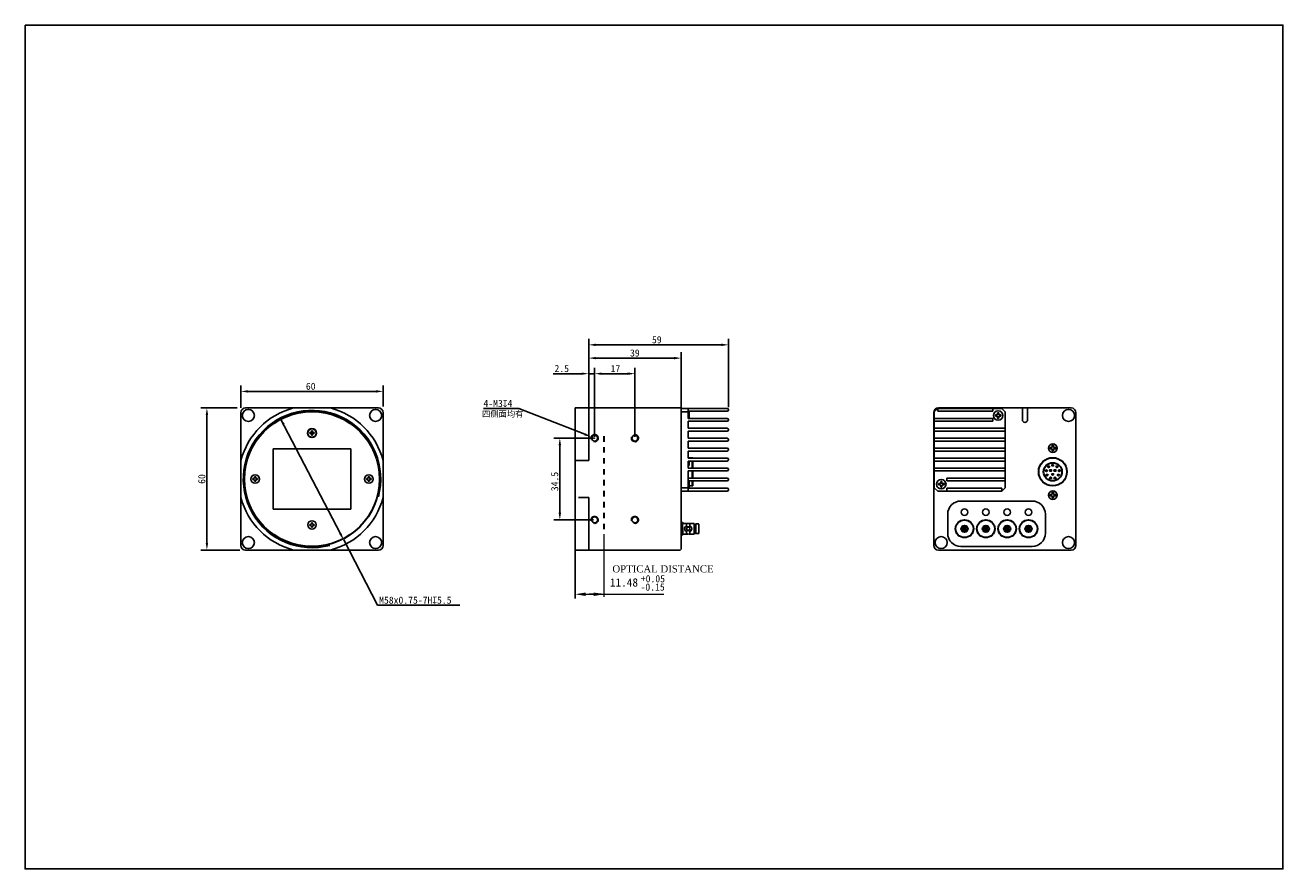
# Model space of a CAD drawing. Header units: millimetres. Extents: x 583 to 1113, y -44 to 312.
import ezdxf

# ---------------------------------------------------------------- set-up
doc = ezdxf.new("R2010")
doc.units = ezdxf.units.MM
doc.header["$LTSCALE"] = 23.1
doc.header["$PDMODE"] = 3
doc.header["$PDSIZE"] = 8
doc.linetypes.add('DASHED', pattern=[0.2, 0.1, -0.1])
doc.layers.get('0').update_dxf_attribs({"linetype": 'CONTINUOUS'})
doc.layers.get('Defpoints').update_dxf_attribs({"linetype": 'CONTINUOUS'})
doc.layers.add('00_COMPONENTS', color=7, linetype='CONTINUOUS')
doc.layers.add('51__DRAFT_DIMS', color=7, linetype='CONTINUOUS')
doc.styles.get("Standard").update_dxf_attribs({"font": 'simfang.ttf'})
doc.dimstyles.new('DIMSTYLE_2', dxfattribs={"dimtxt": 3, "dimasz": 3, "dimexe": 2.5, "dimexo": 0.5, "dimtad": 1, "dimdsep": 46, "dimtxsty": 'Standard', "dimblk": '_FILLED', "dimblk1": '_FILLED', "dimblk2": '_FILLED', "dimcen": 0.09, "dimclrt": 3, "dimazin": 2, "dimtp": 0.1, "dimtm": 0.1, "dimtfac": 1, "dimtofl": 0, "dimtmove": 0, "dimatfit": 1, "dimldrblk": '_FILLED', "dimfxl": 1, "dimtolj": 1, "dimarcsym": 0})
doc.dimstyles.new('DIMSTYLE_5', dxfattribs={"dimtxt": 3, "dimasz": 3, "dimexe": 2.5, "dimexo": 0.5, "dimtad": 1, "dimdsep": 46, "dimtxsty": 'Standard', "dimblk": '_FILLED', "dimblk1": '_FILLED', "dimblk2": '_FILLED', "dimcen": 0.09, "dimclrt": 3, "dimazin": 2, "dimtp": 0.2, "dimtm": 0.2, "dimtfac": 1, "dimtmove": 0, "dimatfit": 2, "dimldrblk": '_FILLED', "dimfxl": 1, "dimtolj": 1, "dimarcsym": 0})

# ---------------------------------------------------------------- blocks, each defined once
blk = doc.blocks.new('_FILLED')
at = {"color": 0, "linetype": 'ByBlock'}
blk.add_solid([(0, 0), (-1, 0.17), (-1, -0.17)], dxfattribs=at)
blk = doc.blocks.new('*D75')
at = {"layer": '51__DRAFT_DIMS', "color": 0, "lineweight": -2}
for p, q in [((690.5, 145.98), (715.85, 97.17)), ((717.23, 94.51), (731.56, 66.92)), ((766.17, 66.92), (731.56, 66.92))]:
    blk.add_line(p, q, dxfattribs=at)
at = {"layer": 'Defpoints', "color": 0}
for p in [(690.5, 145.98), (717.23, 94.51)]:
    blk.add_point(p, dxfattribs=at)
at = {"layer": '51__DRAFT_DIMS', "color": 0, "linetype": 'ByBlock', "lineweight": -2, "xscale": 3, "yscale": 3, "zscale": 3}
for p, rotation in [((690.5, 145.98), 117.4449589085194), ((717.23, 94.51), 297.4449589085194)]:
    blk.add_blockref('_FILLED', p, dxfattribs=dict(at, rotation=rotation))
at = {"layer": '51__DRAFT_DIMS', "insert": (732.19, 70.6), "char_height": 3, "attachment_point": 1}
blk.add_mtext('\\A1;M{\\A1;58x0.75-7H\\Fgdt|c0;x\\fFangSong|b0|i0|c0|p0;5.5}', dxfattribs=at)
blk = doc.blocks.new('*D76')
at = {"color": 8, "lineweight": -2}
for p, q in [((673.87, 150.25), (673.87, 159.74)), ((733.87, 150.87), (733.87, 159.74)), ((676.87, 157.24), (730.87, 157.24))]:
    blk.add_line(p, q, dxfattribs=at)
at = {"layer": 'Defpoints', "color": 0}
for p in [(733.87, 157.24), (673.87, 149.75), (733.87, 150.37)]:
    blk.add_point(p, dxfattribs=at)
at = {"color": 8, "linetype": 'ByBlock', "lineweight": -2, "xscale": 3, "yscale": 3, "zscale": 3, "rotation": 180}
blk.add_blockref('_FILLED', (673.87, 157.24), dxfattribs=at)
at = {"color": 8, "linetype": 'ByBlock', "lineweight": -2, "xscale": 3, "yscale": 3, "zscale": 3}
blk.add_blockref('_FILLED', (733.87, 157.24), dxfattribs=at)
at = {"insert": (703.33, 159.38), "char_height": 3, "attachment_point": 5}
blk.add_mtext('\\A1;60', dxfattribs=at)
blk = doc.blocks.new('*D77')
at = {"color": 8, "lineweight": -2}
for p, q in [((672.33, 150.25), (657.03, 150.25)), ((659.53, 147.25), (659.53, 93.25)), ((673.39, 90.25), (657.03, 90.25))]:
    blk.add_line(p, q, dxfattribs=at)
at = {"layer": 'Defpoints', "color": 0}
for p in [(672.83, 150.25), (659.53, 90.25), (673.89, 90.25)]:
    blk.add_point(p, dxfattribs=at)
at = {"color": 8, "linetype": 'ByBlock', "lineweight": -2, "xscale": 3, "yscale": 3, "zscale": 3}
for p, rotation in [((659.53, 150.25), 90), ((659.53, 90.25), 270)]:
    blk.add_blockref('_FILLED', p, dxfattribs=dict(at, rotation=rotation))
at = {"insert": (657.39, 120.25), "char_height": 3, "attachment_point": 5, "rotation": 90}
blk.add_mtext('\\A1;60', dxfattribs=at)
blk = doc.blocks.new('*D89')
at = {"color": 8, "lineweight": -2}
for p, q in [((822.59, 137.5), (805.92, 137.5)), ((808.42, 134.5), (808.42, 106)), ((822.59, 103), (805.92, 103))]:
    blk.add_line(p, q, dxfattribs=at)
at = {"layer": 'Defpoints', "color": 0}
for p in [(823.09, 137.5), (808.42, 103), (823.09, 103)]:
    blk.add_point(p, dxfattribs=at)
at = {"color": 8, "linetype": 'ByBlock', "lineweight": -2, "xscale": 3, "yscale": 3, "zscale": 3}
for p, rotation in [((808.42, 137.5), 90), ((808.42, 103), 270)]:
    blk.add_blockref('_FILLED', p, dxfattribs=dict(at, rotation=rotation))
at = {"color": 8, "insert": (806.27, 119.2), "char_height": 3, "attachment_point": 5, "rotation": 90}
blk.add_mtext('\\A1;\\A1;{\\C0;34.5}', dxfattribs=at)
blk = doc.blocks.new('*D90')
at = {"color": 8, "lineweight": -2}
for p, q in [((823.09, 138), (823.09, 167.22)), ((826.09, 164.72), (837.09, 164.72)), ((840.09, 138), (840.09, 167.22))]:
    blk.add_line(p, q, dxfattribs=at)
at = {"layer": 'Defpoints', "color": 0}
for p in [(840.09, 164.72), (823.09, 137.5), (840.09, 137.5)]:
    blk.add_point(p, dxfattribs=at)
at = {"color": 8, "linetype": 'ByBlock', "lineweight": -2, "xscale": 3, "yscale": 3, "zscale": 3, "rotation": 180}
blk.add_blockref('_FILLED', (823.09, 164.72), dxfattribs=at)
at = {"color": 8, "linetype": 'ByBlock', "lineweight": -2, "xscale": 3, "yscale": 3, "zscale": 3}
blk.add_blockref('_FILLED', (840.09, 164.72), dxfattribs=at)
at = {"insert": (831.88, 166.86), "char_height": 3, "attachment_point": 5}
blk.add_mtext('\\A1;17', dxfattribs=at)
blk = doc.blocks.new('*D91')
at = {"color": 8, "lineweight": -2}
for p, q in [((817.59, 164.72), (805.56, 164.72)), ((820.59, 150.75), (820.59, 167.22)), ((823.09, 138), (823.09, 167.22)), ((826.09, 164.72), (829.09, 164.72))]:
    blk.add_line(p, q, dxfattribs=at)
at = {"layer": 'Defpoints', "color": 0}
for p in [(820.59, 164.72), (820.59, 150.25), (823.09, 137.5)]:
    blk.add_point(p, dxfattribs=at)
at = {"color": 8, "linetype": 'ByBlock', "lineweight": -2, "xscale": 3, "yscale": 3, "zscale": 3}
blk.add_blockref('_FILLED', (820.59, 164.72), dxfattribs=at)
at = {"color": 8, "linetype": 'ByBlock', "lineweight": -2, "xscale": 3, "yscale": 3, "zscale": 3, "rotation": 180}
blk.add_blockref('_FILLED', (823.09, 164.72), dxfattribs=at)
at = {"insert": (809.22, 166.87), "char_height": 3, "attachment_point": 5}
blk.add_mtext('\\A1;2.5', dxfattribs=at)
blk = doc.blocks.new('*D92')
at = {"color": 8, "lineweight": -2}
for p, q in [((820.59, 150.75), (820.59, 173.79)), ((823.59, 171.29), (856.59, 171.29)), ((859.59, 149.76), (859.59, 173.79))]:
    blk.add_line(p, q, dxfattribs=at)
at = {"layer": 'Defpoints', "color": 0}
for p in [(859.59, 171.29), (820.59, 150.25), (859.59, 149.26)]:
    blk.add_point(p, dxfattribs=at)
at = {"color": 8, "linetype": 'ByBlock', "lineweight": -2, "xscale": 3, "yscale": 3, "zscale": 3, "rotation": 180}
blk.add_blockref('_FILLED', (820.59, 171.29), dxfattribs=at)
at = {"color": 8, "linetype": 'ByBlock', "lineweight": -2, "xscale": 3, "yscale": 3, "zscale": 3}
blk.add_blockref('_FILLED', (859.59, 171.29), dxfattribs=at)
at = {"insert": (840.07, 173.43), "char_height": 3, "attachment_point": 5}
blk.add_mtext('\\A1;39', dxfattribs=at)
blk = doc.blocks.new('*D93')
at = {"color": 8, "lineweight": -2}
for p, q in [((820.59, 149.57), (820.59, 179.39)), ((823.59, 176.89), (876.59, 176.89)), ((879.59, 150.55), (879.59, 179.39))]:
    blk.add_line(p, q, dxfattribs=at)
at = {"layer": 'Defpoints', "color": 0}
for p in [(879.59, 176.89), (820.59, 149.07), (879.59, 150.05)]:
    blk.add_point(p, dxfattribs=at)
at = {"color": 8, "linetype": 'ByBlock', "lineweight": -2, "xscale": 3, "yscale": 3, "zscale": 3, "rotation": 180}
blk.add_blockref('_FILLED', (820.59, 176.89), dxfattribs=at)
at = {"color": 8, "linetype": 'ByBlock', "lineweight": -2, "xscale": 3, "yscale": 3, "zscale": 3}
blk.add_blockref('_FILLED', (879.59, 176.89), dxfattribs=at)
at = {"insert": (849.33, 179.03), "char_height": 3, "attachment_point": 5}
blk.add_mtext('\\A1;59', dxfattribs=at)
blk = doc.blocks.new('*D94')
at = {"layer": '51__DRAFT_DIMS', "color": 0, "lineweight": -2}
for p in [(776.21, 150), (818.9, 139.13)]:
    blk.add_line(p, (791.07, 150), dxfattribs=at)
at = {"layer": '51__DRAFT_DIMS', "color": 0}
for p, q in [((823, 137.5), (823.18, 137.5)), ((823.09, 137.41), (823.09, 137.59))]:
    blk.add_line(p, q, dxfattribs=at)
at = {"layer": 'Defpoints', "color": 0}
for p in [(821.7, 138.04), (824.49, 136.95)]:
    blk.add_point(p, dxfattribs=at)
at = {"layer": '51__DRAFT_DIMS', "color": 0, "linetype": 'ByBlock', "lineweight": -2, "xscale": 3, "yscale": 3, "zscale": 3, "rotation": 338.6783159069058}
blk.add_blockref('_FILLED', (821.7, 138.04), dxfattribs=at)
at = {"layer": '51__DRAFT_DIMS', "insert": (776.21, 153.66), "char_height": 3, "attachment_point": 1}
blk.add_mtext('\\A1;4-M{\\A1;3\\Fgdt|c0;x\\fFangSong|b0|i0|c134|p49;4}', dxfattribs=at)

msp = doc.modelspace()

# ---------------------------------------------------------------- linework, layer by layer
at = {"color": 8}
for p, q in [((820.594, 164.722), (823.094, 164.722)), ((814.884, 90.248), (814.884, 69.805))]:
    msp.add_line(p, q, dxfattribs=at)
for p, q in [((820.594, 150.248), (814.884, 150.248)), ((720.318, 132.948), (687.418, 132.948)), ((687.418, 132.948), (687.418, 107.548)), ((720.318, 107.548), (720.318, 132.948)), ((820.594, 128.058), (814.884, 128.058)), ((687.418, 107.548), (720.318, 107.548))]:
    msp.add_line(p, q)
at = {"color": 8, "lineweight": 15}
for p, q in [((827.184, 70.563), (827.184, 97.006)), ((816.344, 71.6), (852.271, 71.6)), ((825.914, 71.6), (820.844, 71.6))]:
    msp.add_line(p, q, dxfattribs=at)
msp.add_lwpolyline([(582.859, 311.863), (1113.43, 311.863), (1113.43, -44.337), (582.859, -44.337)], close=True)
for points in [[(819.384, 70.85), (819.384, 72.35), (814.884, 71.6)], [(822.684, 70.85), (822.684, 72.35), (827.184, 71.6)]]:
    msp.add_solid(points, dxfattribs=at)
at = {"layer": '00_COMPONENTS', "color": 7}
for p, q in [((675.868, 150.248), (731.868, 150.248)), ((814.884, 90.248), (814.884, 150.248)), ((816.234, 150.248), (829.594, 150.248)), ((820.594, 150.248), (820.594, 128.058)), ((850.494, 150.248), (829.694, 150.248)), ((850.594, 150.248), (859.294, 150.248)), ((859.544, 149.998), (859.294, 150.248)), ((859.594, 90.548), (859.594, 150.048)), ((878.994, 150.048), (859.594, 150.048)), ((862.594, 145.848), (862.594, 150.048)), ((862.594, 148.848), (878.994, 148.848)), ((966.333, 148.548), (967.833, 150.048)), ((967.833, 148.848), (967.833, 150.048)), ((994.833, 150.048), (967.833, 150.048)), ((991.033, 148.848), (967.833, 148.848)), ((1003.833, 150.248), (968.133, 150.248)), ((991.033, 148.848), (991.033, 150.048)), ((996.333, 148.548), (994.833, 150.048)), ((1003.533, 150.248), (1003.533, 145.248)), ((1024.133, 150.248), (1003.833, 150.248)), ((1005.733, 145.248), (1005.733, 150.248)), ((673.868, 92.248), (673.868, 148.248)), ((733.868, 148.248), (733.868, 92.248)), ((862.594, 148.548), (859.594, 148.548)), ((878.994, 145.848), (862.594, 145.848)), ((862.594, 141.648), (862.594, 144.648)), ((862.594, 144.648), (878.994, 144.648)), ((862.973, 148.226), (862.977, 148.231)), ((862.973, 147.298), (862.994, 147.298)), ((862.994, 146.798), (862.973, 146.798)), ((862.994, 147.298), (862.994, 148.016)), ((862.994, 146.798), (862.994, 146.079)), ((966.133, 92.238), (966.134, 148.309)), ((966.333, 116.548), (966.333, 148.548)), ((991.033, 145.848), (966.333, 145.848)), ((991.033, 144.648), (966.333, 144.648)), ((991.033, 144.648), (991.033, 145.848)), ((992.154, 147.298), (992.783, 147.298)), ((992.783, 146.798), (992.154, 146.798)), ((993.083, 147.598), (993.083, 148.226)), ((993.083, 145.869), (993.083, 146.498)), ((993.583, 148.226), (993.583, 147.598)), ((993.583, 146.498), (993.583, 145.869)), ((993.883, 147.298), (994.512, 147.298)), ((994.512, 146.798), (993.883, 146.798)), ((996.333, 116.548), (996.333, 148.548)), ((1026.133, 148.248), (1026.133, 92.248)), ((703.318, 139.898), (702.918, 139.898)), ((702.918, 139.398), (702.918, 139.898)), ((703.318, 139.398), (702.918, 139.398)), ((703.53, 139.985), (704.206, 139.31)), ((703.53, 139.31), (704.206, 139.985)), ((703.618, 140.598), (704.118, 140.598)), ((703.618, 140.198), (703.618, 140.598)), ((703.618, 139.898), (704.118, 139.898)), ((703.618, 139.398), (703.618, 139.898)), ((704.118, 139.648), (703.618, 139.648)), ((703.618, 139.398), (704.118, 139.398)), ((703.618, 138.698), (703.618, 139.098)), ((703.618, 138.698), (704.118, 138.698)), ((703.868, 139.398), (703.868, 139.898)), ((704.118, 140.198), (704.118, 140.598)), ((704.118, 139.398), (704.118, 139.898)), ((704.118, 138.698), (704.118, 139.098)), ((704.818, 139.898), (704.418, 139.898)), ((704.818, 139.398), (704.418, 139.398)), ((704.818, 139.398), (704.818, 139.898)), ((878.994, 141.648), (862.594, 141.648)), ((862.594, 137.448), (862.594, 140.448)), ((862.594, 140.448), (878.994, 140.448)), ((996.333, 141.648), (966.333, 141.648)), ((996.333, 140.448), (966.333, 140.448)), ((878.994, 137.448), (862.594, 137.448)), ((862.594, 133.248), (862.594, 136.248)), ((862.594, 136.248), (878.994, 136.248)), ((878.994, 133.248), (862.594, 133.248)), ((996.333, 137.448), (966.333, 137.448)), ((996.333, 136.248), (966.333, 136.248)), ((996.333, 133.248), (966.333, 133.248)), ((1015.883, 133.543), (1015.233, 133.543)), ((1015.233, 133.043), (1015.233, 133.543)), ((1015.883, 133.043), (1015.233, 133.043)), ((1016.683, 134.493), (1016.183, 134.493)), ((1016.183, 134.493), (1016.183, 133.843)), ((1016.183, 132.743), (1016.183, 132.093)), ((1016.683, 134.493), (1016.683, 133.843)), ((1016.683, 132.743), (1016.683, 132.093)), ((1017.633, 133.543), (1016.983, 133.543)), ((1017.633, 133.043), (1016.983, 133.043)), ((1017.633, 133.043), (1017.633, 133.543)), ((820.594, 128.058), (814.884, 128.058)), ((862.594, 129.048), (862.594, 132.048)), ((862.594, 132.048), (878.994, 132.048)), ((862.594, 129.243), (864.594, 129.243)), ((878.994, 129.048), (862.594, 129.048)), ((862.594, 124.848), (862.594, 127.848)), ((862.594, 127.848), (878.994, 127.848)), ((862.594, 127.74), (862.994, 127.74)), ((862.594, 127.739), (862.694, 127.739)), ((862.694, 127.739), (862.694, 125.907)), ((862.994, 125.908), (862.994, 127.74)), ((864.294, 129.048), (864.294, 129.243)), ((864.294, 124.848), (864.294, 127.848)), ((864.594, 129.243), (864.594, 129.048)), ((864.594, 127.848), (864.594, 124.848)), ((996.333, 132.048), (966.333, 132.048)), ((996.333, 129.048), (966.333, 129.048)), ((996.333, 127.848), (966.333, 127.848)), ((1016.683, 132.093), (1016.183, 132.093)), ((862.994, 125.908), (862.594, 125.908)), ((862.694, 125.907), (862.594, 125.907)), ((878.994, 124.848), (862.594, 124.848)), ((862.594, 123.648), (878.994, 123.648)), ((862.594, 115.048), (862.594, 123.648)), ((864.294, 120.648), (864.294, 123.648)), ((864.594, 123.648), (864.594, 120.648)), ((996.333, 124.848), (966.333, 124.848)), ((996.333, 123.648), (966.333, 123.648)), ((679.318, 120.498), (678.918, 120.498)), ((678.918, 119.998), (678.918, 120.498)), ((679.318, 119.998), (678.918, 119.998)), ((679.618, 121.198), (680.118, 121.198)), ((679.618, 120.798), (679.618, 121.198)), ((679.618, 119.298), (679.618, 119.698)), ((679.618, 119.298), (680.118, 119.298)), ((680.118, 120.798), (680.118, 121.198)), ((680.118, 119.298), (680.118, 119.698)), ((680.818, 120.498), (680.418, 120.498)), ((680.818, 119.998), (680.418, 119.998)), ((680.818, 119.998), (680.818, 120.498)), ((727.318, 120.498), (726.918, 120.498)), ((726.918, 119.998), (726.918, 120.498)), ((727.318, 119.998), (726.918, 119.998)), ((727.618, 121.198), (728.118, 121.198)), ((727.618, 120.798), (727.618, 121.198)), ((727.618, 119.298), (727.618, 119.698)), ((727.618, 119.298), (728.118, 119.298)), ((728.118, 120.798), (728.118, 121.198)), ((728.118, 119.298), (728.118, 119.698)), ((728.818, 120.498), (728.418, 120.498)), ((728.818, 119.998), (728.418, 119.998)), ((728.818, 119.998), (728.818, 120.498)), ((878.994, 120.648), (862.594, 120.648)), ((862.906, 119.448), (878.994, 119.448)), ((862.973, 119.226), (862.977, 119.231)), ((862.973, 118.298), (862.994, 118.298)), ((862.994, 117.798), (862.973, 117.798)), ((862.977, 116.864), (862.973, 116.869)), ((862.994, 118.298), (862.994, 119.016)), ((862.994, 117.798), (862.994, 117.079)), ((862.994, 117.343), (864.594, 117.343)), ((864.294, 117.344), (864.294, 119.448)), ((864.594, 119.448), (864.594, 117.344)), ((968.154, 118.298), (968.783, 118.298)), ((968.783, 117.798), (968.154, 117.798)), ((969.083, 118.598), (969.083, 119.226)), ((969.083, 116.869), (969.083, 117.498)), ((969.583, 119.226), (969.583, 118.598)), ((969.583, 117.498), (969.583, 116.869)), ((969.883, 118.298), (970.512, 118.298)), ((970.512, 117.798), (969.883, 117.798)), ((996.333, 120.648), (971.633, 120.648)), ((971.633, 119.448), (971.633, 120.648)), ((996.333, 119.448), (971.633, 119.448)), ((816.234, 112.437), (820.594, 112.437)), ((820.594, 112.437), (820.594, 90.248)), ((859.594, 116.548), (862.594, 116.548)), ((859.594, 115.048), (878.994, 115.048)), ((878.994, 116.448), (862.79, 116.448)), ((879.594, 115.648), (879.594, 115.848)), ((966.333, 116.548), (967.833, 115.048)), ((994.833, 115.048), (967.833, 115.048)), ((994.833, 116.448), (971.633, 116.448)), ((971.633, 115.048), (971.633, 116.448)), ((996.333, 116.548), (994.833, 115.048)), ((994.833, 115.048), (994.833, 116.448)), ((1015.883, 113.703), (1015.233, 113.703)), ((1015.233, 113.203), (1015.233, 113.703)), ((1015.883, 113.203), (1015.233, 113.203)), ((1016.683, 114.653), (1016.183, 114.653)), ((1016.183, 114.653), (1016.183, 114.003)), ((1016.183, 112.903), (1016.183, 112.253)), ((1016.683, 112.253), (1016.183, 112.253)), ((1016.683, 114.653), (1016.683, 114.003)), ((1016.683, 112.903), (1016.683, 112.253)), ((1017.633, 113.703), (1016.983, 113.703)), ((1017.633, 113.203), (1016.983, 113.203)), ((1017.633, 113.203), (1017.633, 113.703)), ((977.633, 110.948), (1007.633, 110.948)), ((703.318, 101.098), (702.918, 101.098)), ((702.918, 100.598), (702.918, 101.098)), ((703.618, 101.798), (704.118, 101.798)), ((703.618, 101.398), (703.618, 101.798)), ((704.118, 101.398), (704.118, 101.798)), ((704.818, 101.098), (704.418, 101.098)), ((704.818, 100.598), (704.818, 101.098)), ((859.708, 101.994), (859.594, 101.797)), ((859.708, 101.994), (859.711, 101.998)), ((859.711, 101.998), (859.726, 101.998)), ((859.73, 101.994), (859.726, 101.998)), ((859.946, 101.621), (859.73, 101.994)), ((859.948, 101.617), (859.946, 101.621)), ((859.994, 101.621), (859.948, 101.621)), ((860.166, 101.922), (859.992, 101.621)), ((860.407, 101.684), (860.168, 101.923)), ((860.417, 101.671), (860.407, 101.684)), ((860.448, 101.617), (860.417, 101.671)), ((860.47, 101.621), (860.448, 101.621)), ((860.569, 101.523), (860.47, 101.621)), ((860.47, 101.482), (860.471, 101.62)), ((861.914, 101.523), (860.569, 101.523)), ((861.914, 100.234), (861.914, 101.523)), ((865.044, 101.523), (863.273, 101.523)), ((863.273, 101.523), (863.273, 100.234)), ((865.044, 96.973), (865.044, 101.523)), ((865.825, 101.298), (866.944, 101.298)), ((865.825, 97.198), (865.825, 101.298)), ((867.094, 101.148), (867.094, 97.348)), ((972.033, 97.348), (972.033, 105.348)), ((1013.233, 105.348), (1013.233, 97.348)), ((703.318, 100.598), (702.918, 100.598)), ((703.618, 99.898), (703.618, 100.298)), ((703.618, 99.898), (704.118, 99.898)), ((704.118, 99.898), (704.118, 100.298)), ((704.818, 100.598), (704.418, 100.598)), ((859.594, 96.698), (859.689, 96.863)), ((859.689, 96.863), (859.696, 96.874)), ((859.694, 96.874), (859.744, 96.874)), ((859.738, 96.882), (859.74, 96.878)), ((859.74, 96.878), (859.742, 96.874)), ((859.742, 96.874), (859.958, 96.501)), ((859.958, 96.501), (859.961, 96.498)), ((859.961, 96.498), (859.976, 96.498)), ((859.98, 96.501), (860.196, 96.874)), ((860.194, 96.874), (860.244, 96.874)), ((860.24, 96.878), (860.242, 96.874)), ((860.242, 96.874), (860.324, 96.731)), ((860.324, 96.731), (860.327, 96.731)), ((860.569, 96.973), (860.327, 96.73)), ((861.914, 96.973), (860.569, 96.973)), ((861.914, 100.234), (861.464, 100.234)), ((861.464, 98.261), (861.914, 98.261)), ((861.914, 96.973), (861.914, 98.261)), ((863.724, 100.234), (863.273, 100.234)), ((863.273, 98.261), (863.724, 98.261)), ((863.273, 98.261), (863.273, 96.973)), ((865.044, 96.973), (863.273, 96.973)), ((865.825, 97.198), (866.944, 97.198)), ((731.868, 90.248), (675.868, 90.248)), ((829.594, 90.248), (814.884, 90.248)), ((850.494, 90.248), (829.694, 90.248)), ((850.594, 90.248), (859.294, 90.248)), ((968.133, 90.248), (1024.133, 90.248)), ((1007.633, 91.748), (977.633, 91.748))]:
    msp.add_line(p, q, dxfattribs=at)
at = {"layer": '00_COMPONENTS', "linetype": 'DASHED', "lineweight": 30}
msp.add_line((827.184, 99.044), (827.184, 140.448), dxfattribs=at)
at = {"layer": '00_COMPONENTS', "color": 7}
for centre, radius in [((677.018, 147.098), 2.55), ((730.718, 147.098), 2.55), ((993.333, 147.048), 2), ((1022.983, 147.098), 2.55), ((703.868, 139.648), 1.9), ((703.868, 139.648), 1.8), ((823.094, 137.498), 1.25), ((840.094, 137.498), 1.25), ((1016.433, 133.293), 1.825), ((679.868, 120.248), 1.8), ((727.868, 120.248), 1.8), ((969.333, 118.048), 2), ((1016.433, 113.453), 1.825), ((979.133, 106.248), 1.35), ((988.133, 106.248), 1.35), ((997.133, 106.248), 1.35), ((1006.133, 106.248), 1.35), ((703.868, 100.848), 1.8), ((823.094, 102.998), 1.25), ((840.094, 102.998), 1.25), ((677.018, 93.398), 2.55), ((730.718, 93.398), 2.55), ((862.594, 99.248), 0.7), ((969.283, 93.398), 2.55), ((1022.983, 93.398), 2.55)]:
    msp.add_circle(centre, radius, dxfattribs=at)
at = {"layer": '00_COMPONENTS', "color": 7, "lineweight": 30}
for centre, radius in [((703.868, 120.248), 28.5), ((1016.373, 123.293), 5.95), ((1016.373, 123.293), 3.85), ((1013.663, 123.773), 0.3), ((1013.993, 121.913), 0.3), ((1014.603, 125.403), 0.3), ((1015.423, 123.843), 0.3), ((1016.373, 126.043), 0.3), ((1016.373, 122.193), 0.3), ((1017.323, 123.843), 0.3), ((1018.143, 125.403), 0.3), ((1018.753, 121.913), 0.3), ((1019.083, 123.773), 0.3), ((1015.423, 120.713), 0.3), ((1017.323, 120.713), 0.3), ((979.133, 99.248), 3.75), ((988.133, 99.248), 3.75), ((997.133, 99.248), 3.75), ((1006.133, 99.248), 3.75), ((979.133, 99.248), 1.4), ((979.133, 99.248), 0.835), ((979.133, 99.248), 0.22), ((988.133, 99.248), 1.4), ((988.133, 99.248), 0.835), ((988.133, 99.248), 0.22), ((988.133, 99.248), 0.22), ((997.133, 99.248), 1.4), ((997.133, 99.248), 0.835), ((997.133, 99.248), 0.22), ((997.133, 99.248), 0.22), ((1006.133, 99.248), 1.4), ((1006.133, 99.248), 0.835), ((1006.133, 99.248), 0.22), ((1006.133, 99.248), 0.22)]:
    msp.add_circle(centre, radius, dxfattribs=at)
at = {"layer": '00_COMPONENTS', "color": 7}
for centre, radius, start, end in [((675.868, 148.248), 2, 90, 180), ((703.868, 120.248), 31, 104.59255, 165.40745), ((703.868, 120.248), 31, 14.59255, 75.40745), ((731.868, 148.248), 2, 0, 90), ((861.994, 148.048), 1, 10.5501, 52.99659), ((878.994, 149.448), 0.6, 270, 90), ((968.133, 148.248), 2, 90, 178.23532), ((1024.133, 148.248), 2, 0, 90), ((861.942, 148.016), 1.052, 359.98548, 11.53423), ((856.039, 147.052), 6.937, 359.95966, 2.02484), ((856.039, 147.043), 6.937, 357.97516, 0.04034), ((861.942, 146.079), 1.052, 348.46577, 0.01452), ((878.994, 145.248), 0.6, 270, 90), ((999.087, 147.052), 6.937, 177.97516, 180.04034), ((999.087, 147.043), 6.937, 179.95966, 182.02484), ((992.783, 147.598), 0.3, 270, 0), ((992.783, 146.498), 0.3, 0, 90), ((993.333, 141.292), 6.939, 87.93532, 92.06468), ((993.333, 152.803), 6.939, 267.93532, 272.06468), ((993.883, 147.598), 0.3, 180, 270), ((993.883, 146.498), 0.3, 90, 180), ((987.579, 147.052), 6.937, 359.95966, 2.02484), ((987.579, 147.043), 6.937, 357.97516, 0.04034), ((1004.633, 145.248), 1.1, 180, 0), ((703.318, 140.198), 0.3, 270, 0), ((703.318, 139.098), 0.3, 0, 90), ((704.418, 140.198), 0.3, 180, 270), ((704.418, 139.098), 0.3, 90, 180), ((878.994, 141.048), 0.6, 270, 90), ((878.994, 136.848), 0.6, 270, 90), ((878.994, 132.648), 0.6, 270, 90), ((1015.883, 133.843), 0.3, 270, 0), ((1015.883, 132.743), 0.3, 0, 90), ((1016.983, 133.843), 0.3, 180, 270), ((1016.983, 132.743), 0.3, 90, 180), ((878.994, 128.448), 0.6, 270, 90), ((878.994, 124.248), 0.6, 270, 90), ((679.318, 120.798), 0.3, 270, 0), ((679.318, 119.698), 0.3, 0, 90), ((680.418, 120.798), 0.3, 180, 270), ((680.418, 119.698), 0.3, 90, 180), ((727.318, 120.798), 0.3, 270, 0), ((727.318, 119.698), 0.3, 0, 90), ((728.418, 120.798), 0.3, 180, 270), ((728.418, 119.698), 0.3, 90, 180), ((861.994, 119.048), 1, 10.5501, 52.99659), ((861.994, 117.048), 1, 307.00341, 349.4499), ((861.942, 119.016), 1.052, 359.98548, 11.53423), ((856.039, 118.052), 6.937, 359.95966, 2.02484), ((856.039, 118.043), 6.937, 357.97516, 0.04034), ((861.942, 117.079), 1.052, 348.46577, 0.01452), ((878.994, 120.048), 0.6, 270, 90), ((975.087, 118.052), 6.937, 177.97516, 180.04034), ((975.087, 118.043), 6.937, 179.95966, 182.02484), ((968.783, 118.598), 0.3, 270, 0), ((968.783, 117.498), 0.3, 0, 90), ((969.333, 112.292), 6.939, 87.93532, 92.06468), ((969.333, 123.803), 6.939, 267.93532, 272.06468), ((969.883, 118.598), 0.3, 180, 270), ((969.883, 117.498), 0.3, 90, 180), ((963.579, 118.052), 6.937, 359.95966, 2.02484), ((963.579, 118.043), 6.937, 357.97516, 0.04034), ((703.868, 120.248), 31, 194.59255, 255.40745), ((703.868, 120.248), 31, 284.59255, 345.40745), ((878.994, 115.848), 0.6, 0, 90), ((878.994, 115.648), 0.6, 270, 0), ((1015.883, 114.003), 0.3, 270, 0), ((1015.883, 112.903), 0.3, 0, 90), ((1016.983, 114.003), 0.3, 180, 270), ((1016.983, 112.903), 0.3, 90, 180), ((977.633, 105.348), 5.6, 90, 180), ((1007.633, 105.348), 5.6, 0, 90), ((703.318, 101.398), 0.3, 270, 0), ((704.418, 101.398), 0.3, 180, 270), ((859.885, 101.588), 0.0694, 17.96228, 20.37972), ((862.594, 104.368), 2.925, 256.56881, 283.43119), ((865.244, 101.848), 0.8, 255.51611, 316.56746), ((866.944, 101.148), 0.15, 0, 90), ((703.318, 100.298), 0.3, 0, 90), ((704.418, 100.298), 0.3, 90, 180), ((882.851, 98.678), 23.247, 182.86858, 183.10585), ((878.351, 98.435), 18.74, 183.10947, 183.38155), ((874.156, 98.188), 14.538, 183.38636, 183.70831), ((883.341, 98.701), 23.688, 182.84869, 183.07939), ((878.87, 98.461), 19.21, 183.08274, 183.34927), ((874.636, 98.215), 14.969, 183.35381, 183.6714), ((862.594, 99.248), 1.5, 138.87931, 221.12069), ((862.594, 94.128), 2.925, 76.56881, 103.43119), ((862.594, 99.248), 1.5, 318.87931, 41.12069), ((865.244, 96.648), 0.8, 43.43254, 104.48389), ((866.944, 97.348), 0.15, 270, 0), ((977.633, 97.348), 5.6, 180, 270), ((1007.633, 97.348), 5.6, 270, 0), ((675.868, 92.248), 2, 180, 270), ((731.868, 92.248), 2, 270, 0), ((968.133, 92.248), 2, 180, 270), ((1024.133, 92.248), 2, 270, 0)]:
    msp.add_arc(centre, radius, start, end, dxfattribs=at)
at = {"layer": '00_COMPONENTS', "color": 8}
for centre, radius, start, end in [((703.868, 120.248), 29, 345, 285), ((823.094, 137.498), 1.5, 255, 195), ((840.094, 137.498), 1.5, 165, 105), ((823.094, 102.998), 1.5, 255, 195), ((840.094, 102.998), 1.5, 255, 195)]:
    msp.add_arc(centre, radius, start, end, dxfattribs=at)
at = {"layer": '00_COMPONENTS', "color": 7}
for points, knots in [([(862.594, 127.476), (862.604, 127.471), (862.639, 127.449), (862.673, 127.424), (862.695, 127.404)], [0, 0, 0, 0, 0.2602782, 1, 1, 1, 1]), ([(859.711, 101.998), (859.712, 101.998), (859.714, 101.996), (859.717, 101.99), (859.719, 101.984), (859.72, 101.979)], [0, 0, 0, 0, 0.1146247, 0.3068992, 1, 1, 1, 1]), ([(859.72, 101.979), (859.72, 101.977), (859.722, 101.97), (859.723, 101.962), (859.724, 101.956)], [0, 0, 0, 0, 0.2134103, 1, 1, 1, 1]), ([(859.724, 101.956), (859.728, 101.935), (859.734, 101.882), (859.742, 101.788), (859.751, 101.665), (859.756, 101.574), (859.759, 101.523)], [0, 0, 0, 0, 0.1487347, 0.3666348, 0.6514171, 1, 1, 1, 1]), ([(859.851, 99.248), (859.846, 99.424), (859.835, 99.768), (859.82, 100.262), (859.807, 100.715), (859.795, 101.061), (859.784, 101.312), (859.777, 101.477), (859.769, 101.621), (859.761, 101.743), (859.754, 101.83), (859.748, 101.887), (859.744, 101.92), (859.741, 101.948), (859.737, 101.969), (859.734, 101.984), (859.731, 101.992), (859.73, 101.995)], [0, 0, 0, 0, 0.1928798, 0.3753217, 0.5389959, 0.6864171, 0.7529819, 0.8131282, 0.8659028, 0.9104554, 0.946342, 0.9609306, 0.9732296, 0.9832376, 0.9909938, 0.996549, 1, 1, 1, 1]), ([(859.759, 101.523), (859.777, 101.196), (859.794, 100.663), (859.816, 99.904), (859.829, 99.473), (859.836, 99.248)], [0, 0, 0, 0, 0.4319904, 0.7028198, 1, 1, 1, 1]), ([(859.948, 101.617), (859.948, 101.617), (859.949, 101.615), (859.95, 101.614), (859.95, 101.612)], [0, 0, 0, 0, 0.2155609, 1, 1, 1, 1]), ([(859.951, 101.61), (859.952, 101.605), (859.955, 101.594), (859.961, 101.566), (859.964, 101.541), (859.966, 101.523)], [0, 0, 0, 0, 0.1585869, 0.3772154, 1, 1, 1, 1]), ([(859.966, 101.523), (859.971, 101.477), (859.981, 101.366), (859.994, 101.172), (860.007, 100.929), (860.022, 100.593), (860.037, 100.157), (860.056, 99.622), (860.075, 99.06), (860.092, 98.592), (860.104, 98.238), (860.115, 97.925), (860.129, 97.582), (860.146, 97.275), (860.16, 97.081), (860.168, 97.005), (860.172, 96.972)], [0, 0, 0, 0, 0.030625, 0.0738298, 0.1279668, 0.1904772, 0.2953485, 0.4152838, 0.5424878, 0.6660799, 0.7230919, 0.7760287, 0.8719782, 0.9492459, 0.9782309, 1, 1, 1, 1]), ([(859.994, 101.621), (859.995, 101.621), (859.997, 101.619), (860.001, 101.611), (860.006, 101.593), (860.011, 101.562), (860.014, 101.538), (860.016, 101.523)], [0, 0, 0, 0, 0.0293532, 0.079949, 0.2646142, 0.5698291, 1, 1, 1, 1]), ([(860.016, 101.523), (860.021, 101.477), (860.031, 101.365), (860.044, 101.171), (860.057, 100.929), (860.069, 100.648), (860.081, 100.336), (860.092, 99.995), (860.105, 99.629), (860.119, 99.248), (860.132, 98.868), (860.145, 98.501), (860.157, 98.16), (860.168, 97.848), (860.18, 97.567), (860.193, 97.324), (860.206, 97.13), (860.216, 97.018), (860.222, 96.972)], [0, 0, 0, 0, 0.0306339, 0.0738411, 0.1279745, 0.1904764, 0.2587642, 0.3338075, 0.4152413, 0.4998942, 0.5845528, 0.6660032, 0.7410722, 0.8093802, 0.8719052, 0.9260724, 0.969321, 1, 1, 1, 1]), ([(860.166, 101.922), (860.166, 101.923), (860.167, 101.924), (860.168, 101.923), (860.168, 101.923)], [0, 0, 0, 0, 0.5841392, 1, 1, 1, 1]), ([(860.168, 101.923), (860.169, 101.922), (860.17, 101.919), (860.172, 101.913), (860.173, 101.904), (860.175, 101.892), (860.176, 101.877), (860.179, 101.851), (860.182, 101.811), (860.185, 101.755), (860.189, 101.687), (860.192, 101.609), (860.194, 101.553), (860.195, 101.523)], [0, 0, 0, 0, 0.0085303, 0.0241152, 0.047021, 0.0772945, 0.1149376, 0.1599368, 0.2718647, 0.4125431, 0.5813151, 0.7774279, 1, 1, 1, 1]), ([(860.195, 101.523), (860.201, 101.38), (860.21, 101.056), (860.222, 100.521), (860.234, 99.905), (860.243, 99.471), (860.247, 99.248)], [0, 0, 0, 0, 0.1879844, 0.428023, 0.704792, 1, 1, 1, 1]), ([(860.47, 101.482), (860.466, 101.504), (860.458, 101.544), (860.444, 101.598), (860.431, 101.639), (860.422, 101.662), (860.416, 101.671)], [0, 0, 0, 0, 0.3417737, 0.6234585, 0.8426209, 1, 1, 1, 1]), ([(860.448, 101.617), (860.449, 101.615), (860.451, 101.61), (860.455, 101.596), (860.46, 101.571), (860.465, 101.531), (860.469, 101.5), (860.47, 101.482)], [0, 0, 0, 0, 0.0477259, 0.1163114, 0.319503, 0.6136353, 1, 1, 1, 1]), ([(859.594, 99.96), (859.601, 99.739), (859.617, 99.296), (859.636, 98.749), (859.651, 98.327), (859.664, 97.958), (859.674, 97.693), (859.683, 97.523)], [0, 0, 0, 0, 0.2717025, 0.5457768, 0.673627, 0.7910867, 1, 1, 1, 1]), ([(859.594, 98.535), (859.6, 98.352), (859.612, 98.012), (859.625, 97.672), (859.633, 97.515)], [0, 0, 0, 0, 0.5375061, 1, 1, 1, 1]), ([(859.648, 97.248), (859.652, 97.195), (859.658, 97.102), (859.667, 97.01), (859.672, 96.971)], [0, 0, 0, 0, 0.5780716, 1, 1, 1, 1]), ([(859.672, 96.971), (859.673, 96.957), (859.677, 96.932), (859.682, 96.902), (859.687, 96.884), (859.69, 96.876), (859.693, 96.874), (859.694, 96.874)], [0, 0, 0, 0, 0.4301385, 0.7353378, 0.9200078, 0.9706181, 1, 1, 1, 1]), ([(859.698, 97.256), (859.701, 97.201), (859.708, 97.106), (859.717, 97.011), (859.722, 96.972)], [0, 0, 0, 0, 0.5790793, 1, 1, 1, 1]), ([(859.722, 96.972), (859.724, 96.952), (859.727, 96.927), (859.733, 96.897), (859.736, 96.886), (859.738, 96.882)], [0, 0, 0, 0, 0.6374353, 0.852177, 1, 1, 1, 1]), ([(859.836, 99.248), (859.842, 99.071), (859.852, 98.727), (859.867, 98.233), (859.88, 97.78), (859.892, 97.434), (859.903, 97.183), (859.911, 97.018), (859.919, 96.874), (859.927, 96.752), (859.934, 96.665), (859.939, 96.608), (859.943, 96.575), (859.947, 96.547), (859.95, 96.526), (859.954, 96.511), (859.956, 96.503), (859.958, 96.5)], [0, 0, 0, 0, 0.1928798, 0.3753217, 0.5389959, 0.6864171, 0.7529819, 0.8131282, 0.8659028, 0.9104554, 0.946342, 0.9609306, 0.9732296, 0.9832376, 0.9909938, 0.996549, 1, 1, 1, 1]), ([(859.929, 96.972), (859.911, 97.299), (859.894, 97.833), (859.871, 98.591), (859.858, 99.022), (859.851, 99.248)], [0, 0, 0, 0, 0.4319958, 0.7028239, 1, 1, 1, 1]), ([(859.964, 96.531), (859.961, 96.552), (859.954, 96.604), (859.946, 96.699), (859.937, 96.825), (859.931, 96.92), (859.929, 96.972)], [0, 0, 0, 0, 0.142088, 0.3578015, 0.6448971, 1, 1, 1, 1]), ([(859.969, 96.511), (859.968, 96.513), (859.967, 96.519), (859.965, 96.526), (859.964, 96.531)], [0, 0, 0, 0, 0.2101692, 1, 1, 1, 1]), ([(859.976, 96.498), (859.975, 96.498), (859.971, 96.503), (859.97, 96.508), (859.969, 96.511)], [0, 0, 0, 0, 0.3125244, 1, 1, 1, 1]), ([(859.98, 96.5), (859.979, 96.5), (859.979, 96.499), (859.977, 96.498), (859.976, 96.498)], [0, 0, 0, 0, 0.3376472, 1, 1, 1, 1]), ([(860.172, 96.972), (860.173, 96.957), (860.177, 96.933), (860.182, 96.902), (860.187, 96.884), (860.19, 96.876), (860.193, 96.874), (860.194, 96.874)], [0, 0, 0, 0, 0.4301758, 0.7353931, 0.9200576, 0.9706511, 1, 1, 1, 1]), ([(860.222, 96.972), (860.224, 96.955), (860.227, 96.927), (860.232, 96.899), (860.236, 96.889)], [0, 0, 0, 0, 0.6113531, 1, 1, 1, 1]), ([(860.236, 96.889), (860.236, 96.887), (860.237, 96.884), (860.238, 96.88), (860.24, 96.878)], [0, 0, 0, 0, 0.3076394, 1, 1, 1, 1]), ([(860.247, 99.248), (860.251, 99.087), (860.257, 98.772), (860.267, 98.314), (860.274, 97.951), (860.28, 97.682), (860.285, 97.501), (860.29, 97.336), (860.295, 97.189), (860.3, 97.061), (860.304, 96.953), (860.309, 96.876), (860.312, 96.825), (860.315, 96.795), (860.317, 96.771), (860.319, 96.753), (860.322, 96.74), (860.323, 96.733), (860.324, 96.731)], [0, 0, 0, 0, 0.1915096, 0.3755889, 0.5457977, 0.623727, 0.6958998, 0.7616335, 0.8202886, 0.8713793, 0.9144826, 0.9491634, 0.9632233, 0.9750643, 0.9846715, 0.9920313, 0.9971346, 1, 1, 1, 1]), ([(862.594, 100.032), (862.534, 100.032), (862.415, 100.043), (862.182, 100.101), (862.019, 100.176), (861.914, 100.234)], [0, 0, 0, 0, 0.2501109, 0.5002938, 1, 1, 1, 1]), ([(861.914, 98.261), (861.967, 98.29), (862.073, 98.344), (862.24, 98.409), (862.415, 98.453), (862.534, 98.463), (862.594, 98.463)], [0, 0, 0, 0, 0.2500842, 0.5001257, 0.750097, 1, 1, 1, 1]), ([(863.273, 100.234), (863.221, 100.205), (863.114, 100.151), (862.947, 100.086), (862.773, 100.042), (862.653, 100.032), (862.594, 100.032)], [0, 0, 0, 0, 0.2500842, 0.5001257, 0.750097, 1, 1, 1, 1]), ([(862.594, 98.463), (862.653, 98.463), (862.773, 98.452), (863.005, 98.394), (863.169, 98.319), (863.273, 98.261)], [0, 0, 0, 0, 0.250112, 0.5002866, 1, 1, 1, 1])]:
    msp.add_open_spline(points, degree=3, knots=knots, dxfattribs=at)

# ---------------------------------------------------------------- texts
at = {"insert": (775.6, 148.993), "char_height": 2.5, "width": 18.56396, "attachment_point": 1}
msp.add_mtext('四侧面均有', dxfattribs=at)
at = {"color": 7, "lineweight": 15, "insert": (851.938, 79.79), "char_height": 6, "attachment_point": 5}
msp.add_mtext('\\A1;{\\fTimes New Roman|b0|i0|c0|p18;\\H0.5x;OPTICAL DISTANCE\\P\\fFangSong|b0|i0|c0|p0;\\H0.999999x;  }', dxfattribs=at)
at = {"lineweight": 15, "attachment_point": 9}
for s, width, insert, char_height in [('+0.05', 10.77139, (852.787, 76.608), 3), ('11.48', 18.88412, (841.428, 74.783), 3.5), ('-0.15', 13.36067, (852.669, 73.081), 3)]:
    msp.add_mtext_dynamic_manual_height_columns(s, width=width, gutter_width=30, heights=[0], dxfattribs=dict(at, insert=insert, char_height=char_height))

# ---------------------------------------------------------------- dimensions: what is measured, and where the dimension line sits
for base, p1, p2, picture, middle in [((879.594, 176.887), (820.594, 149.068), (879.594, 150.048), '*D93', (849.33, 176.887)), ((859.594, 171.289), (820.594, 150.248), (859.594, 149.257), '*D92', (840.069, 171.289)), ((820.594, 164.722), (823.094, 137.498), (820.594, 150.248), '*D91', (809.224, 164.722)), ((840.094, 164.722), (823.094, 137.498), (840.094, 137.498), '*D90', (831.883, 164.722)), ((733.868, 157.239), (673.868, 149.748), (733.868, 150.366), '*D76', (703.332, 157.239))]:
    dim = msp.add_linear_dim(base=base, p1=p1, p2=p2, dimstyle='DIMSTYLE_2', override={"dimpost": '<>', "dimclrd": 8, "dimclre": 8, "dimclrt": 256})
    dim.commit()
    dim.dimension.update_dxf_attribs({"geometry": picture, "text_midpoint": middle, "dimtype": 160})
dim = msp.add_linear_dim(base=(659.531, 90.248), p1=(672.827, 150.248), p2=(673.889, 90.248), angle=90, dimstyle='DIMSTYLE_2', override={"dimpost": '<>', "dimclrd": 8, "dimclre": 8, "dimclrt": 256})
dim.commit()
dim.dimension.update_dxf_attribs({"geometry": '*D77', "text_midpoint": (659.531, 120.248), "dimtype": 160})
dim = msp.add_linear_dim(base=(808.422, 102.998), p1=(823.094, 137.498), p2=(823.094, 102.998), angle=90, text='\\A1;{\\C0;<>}', dimstyle='DIMSTYLE_2', override={"dimpost": '<>', "dimtxsty": 'Standard', "dimclrd": 8, "dimclre": 8, "dimclrt": 8})
dim.commit()
dim.dimension.update_dxf_attribs({"geometry": '*D89', "text_midpoint": (808.422, 119.202), "dimtype": 160})
at = {"layer": '51__DRAFT_DIMS', "color": 8}
for p1, p2, text, dimstyle, picture, middle in [((824.491, 136.952), (821.696, 138.043), '4-M{\\A1;<>\\Fgdt|c0;x\\fFangSong|b0|i0|c134|p49;4}', 'DIMSTYLE_2', '*D94', (783.329, 149.996)), ((690.502, 145.984), (717.234, 94.511), 'M{\\A1;<>x0.75-7H\\Fgdt|c0;x\\fFangSong|b0|i0|c0|p0;5.5}', 'DIMSTYLE_5', '*D75', (749.179, 66.922))]:
    dim = msp.add_diameter_dim_2p(p1=p1, p2=p2, text=text, dimstyle=dimstyle, override={"dimtih": 1, "dimtoh": 1, "dimpost": '<>', "dimtxsty": 'Standard', "dimclrt": 256}, dxfattribs=at)
    dim.commit()
    dim.dimension.update_dxf_attribs({"geometry": picture, "text_midpoint": middle, "dimtype": 163})

doc.saveas('drawing.dxf')
